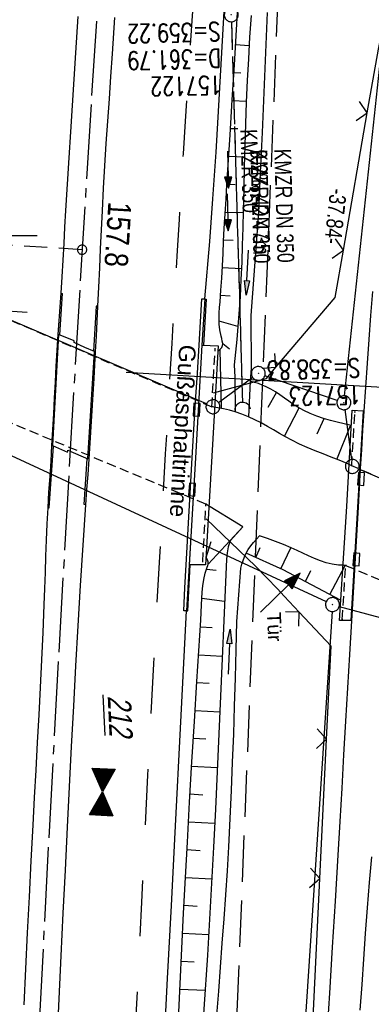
# Model space of a CAD drawing. Extents: x 510579 to 511204, y 466954 to 468018.
# Tile 40 of 48: x 511003 to 511041, y 467617 to 467723. Entities that reach past the tile are written whole.
import ezdxf

# ---------------------------------------------------------------- set-up
doc = ezdxf.new("R2010")
doc.units = 0
doc.header["$LTSCALE"] = 10
doc.header["$MEASUREMENT"] = 0
for name, pattern in [('ACHSE', [5.5, 4, -0.5, 0.5, -0.5]), ('AUSGEZOGEN', [0]), ('LT00', [0]), ('LT02', [0.4, 0.2, -0.2]), ('LT05', [0.7, 0.5, -0.2]), ('LT12', [0.4, 0.3, -0.1]), ('LT17', [0.15, 0.1, -0.05]), ('STRICHLINIE2', [0.375, 0.25, -0.125])]:
    doc.linetypes.add(name, pattern=pattern)
doc.layers.get('0').update_dxf_attribs({"linetype": 'LT00'})
for name, color, linetype in [('--EK_FBR', 1, 'LT00'), ('--EK_Halt-Pfeil', 4, 'LT00'), ('--EK_Haltung', 7, 'STRICHLINIE2'), ('--EK_Haltung-Text', 140, 'LT00'), ('--EK_Schacht-Text', 5, 'LT00'), ('--EK_ST-93-1', 30, 'LT17'), ('--EL_DFK_AB_L', 21, 'LT00'), ('--EL_DFK_AB_P', 7, 'LT00'), ('--EL_Halt-Pfeil', 4, 'LT00'), ('--EL_Haltung', 182, 'STRICHLINIE2'), ('--EL_Haltung-Text', 182, 'LT00'), ('-AX-093', 35, 'ACHSE'), ('-GRA-20O', 20, 'LT00'), ('-GRA-20W', 20, 'LT00'), ('-HTP-20O', 11, 'LT00'), ('-ST-93-1', 250, 'LT00'), ('ABSTAND', 8, 'LT00'), ('DFK_AB_FLNR', 7, 'Continuous'), ('DFK_AB_L', 21, 'LT00'), ('DFK_AB_P', 7, 'LT00'), ('DFK_GZPKT', 250, 'LT00'), ('DFK_KATASTER', 250, 'LT00'), ('DL', 182, 'LT12'), ('DL_PFEIL', 201, 'LT00'), ('DL_TEXT', 182, 'LT00'), ('LSG', 61, 'LT05'), ('PFEIL', 140, 'AUSGEZOGEN'), ('RINNE_TEXT', 11, 'Continuous'), ('TOR_TEXT_A', 11, 'Continuous'), ('V100_AFBR_BAB', 250, 'LT00'), ('V100_BOESCH', 250, 'LT00'), ('V100_BOSCHUNG', 250, 'LT00'), ('V100_BR_KAPPE', 30, 'LT00'), ('V100_BR_WID', 30, 'LT17'), ('V100_GRABEN', 250, 'LT00'), ('V100_H_BORD', 8, 'LT00'), ('V100_KA_PRUF', 182, 'LT00'), ('V100_LG_MARK', 250, 'LT02'), ('V100_RASTER', 250, 'LT00'), ('V100_RINNE', 182, 'LT00'), ('V100_SINKK', 182, 'LT00'), ('V100_TOR', 10, 'LT00'), ('V100_UK_DURCH', 182, 'LT00'), ('V100_ZAUN', 40, 'LT00')]:
    doc.layers.add(name, color=color, linetype=linetype)
doc.styles.add('Arial', font='ARIAL.TTF')
doc.styles.add('Beschrift', font='ARIAL.TTF')
doc.styles.add('Haltungsbeschriftung', font='ARIAL.TTF', dxfattribs={"width": 0.75})
doc.styles.add('schachtbeschriftung', font='romans.shx', dxfattribs={"width": 0.75, "height": 2})
doc.styles.get("Standard").update_dxf_attribs({"font": 'ARIAL.TTF'})

# ---------------------------------------------------------------- blocks, each defined once
blk = doc.blocks.new('SYMB7010')
at = {"color": 0, "linetype": 'ByBlock'}
for points in [[(-0.031408, 0.499213), (-0.093728, 0.49134), (-0.15457, 0.475719), (-0.212975, 0.452595), (-0.268021, 0.422333), (-0.31884, 0.385411), (-0.36463, 0.342411), (-0.40467, 0.29401), (-0.438329, 0.240973), (-0.465074, 0.184136), (-0.484486, 0.124395), (-0.496256, 0.062692), (-0.5002, 0)], [(-0.5002, 0), (-0.496256, -0.062692), (-0.484486, -0.124395), (-0.465075, -0.184136), (-0.438329, -0.240973), (-0.404671, -0.29401), (-0.36463, -0.342411), (-0.31884, -0.385411), (-0.268021, -0.422333), (-0.212975, -0.452595), (-0.154571, -0.475719), (-0.093728, -0.49134), (-0.031408, -0.499213), (0.031408, -0.499213)], [(0.5002, 0), (0.496256, 0.062692), (0.484485, 0.124395), (0.465074, 0.184136), (0.438329, 0.240973), (0.40467, 0.29401), (0.36463, 0.342411), (0.31884, 0.385411), (0.268021, 0.422333), (0.212975, 0.452595), (0.15457, 0.475719), (0.093728, 0.49134), (0.031408, 0.499213), (-0.031408, 0.499213)], [(0.031408, -0.499213), (0.093728, -0.491341), (0.15457, -0.475719), (0.212975, -0.452595), (0.268021, -0.422333), (0.31884, -0.385411), (0.36463, -0.342411), (0.404671, -0.294011), (0.438329, -0.240974), (0.465075, -0.184136), (0.484486, -0.124395), (0.496256, -0.062692), (0.500201, 0)]]:
    blk.add_lwpolyline(points, dxfattribs=at)
blk = doc.blocks.new('SYMB0003')
at = {"color": 0, "linetype": 'ByBlock'}
for p, q in [((-0.015712, 0), (0.010166, 0.012015)), ((0, -0.021257), (-0.015712, 0)), ((0.010166, 0.012015), (0, -0.021257))]:
    blk.add_line(p, q, dxfattribs=at)
for points in [[(-0.031395, 0.499013), (-0.093691, 0.491144), (-0.154509, 0.475528), (-0.21289, 0.452414), (-0.267913, 0.422164), (-0.318712, 0.385257), (-0.364484, 0.342274), (-0.404509, 0.293893), (-0.438154, 0.240877), (-0.464888, 0.184062), (-0.484292, 0.124345), (-0.496058, 0.062667), (-0.5, 0)], [(-0.5, 0), (-0.496058, -0.062667), (-0.484292, -0.124345), (-0.464888, -0.184062), (-0.438154, -0.240877), (-0.404509, -0.293893), (-0.364485, -0.342274), (-0.318712, -0.385257), (-0.267914, -0.422164), (-0.21289, -0.452414), (-0.154509, -0.475529), (-0.093691, -0.491144), (-0.031395, -0.499014), (0.031395, -0.499014)], [(0.5, 0), (0.496057, 0.062667), (0.484292, 0.124345), (0.464888, 0.184062), (0.438153, 0.240877), (0.404509, 0.293893), (0.364484, 0.342274), (0.318712, 0.385257), (0.267913, 0.422164), (0.21289, 0.452414), (0.154509, 0.475528), (0.093691, 0.491144), (0.031395, 0.499013), (-0.031395, 0.499013)], [(0.031395, -0.499014), (0.093691, -0.491144), (0.154509, -0.475529), (0.21289, -0.452414), (0.267914, -0.422164), (0.318712, -0.385257), (0.364485, -0.342274), (0.404509, -0.293893), (0.438154, -0.240877), (0.464889, -0.184062), (0.484292, -0.124345), (0.496058, -0.062667), (0.5, 0)]]:
    blk.add_lwpolyline(points, dxfattribs=at)
blk = doc.blocks.new('Pfreil3')
at = {"layer": 'PFEIL'}
blk.add_hatch(color=256, dxfattribs=at).paths.add_polyline_path([(-1.55, 0.27), (-1.55, -0.27), (0, 0)])
for p, q in [((-1.55, 0), (-4.83, 0)), ((-1.55, -0.27), (-1.55, 0.27)), ((-1.55, 0.27), (0, 0)), ((0, 0), (-1.55, -0.27))]:
    blk.add_line(p, q, dxfattribs=at)
blk = doc.blocks.new('SYMB0011')
at = {"color": 0, "linetype": 'ByBlock'}
for p, q in [((0.5, 0), (-0.5, 0)), ((0, 0.5), (0, -0.5))]:
    blk.add_line(p, q, dxfattribs=at)
blk = doc.blocks.new('SYMB0070')
at = {"color": 0, "linetype": 'ByBlock'}
for p, q in [((-0.5, 0), (0.2, 0)), ((0.5, 0), (0.2, 0.1)), ((0.2, 0.1), (0.2, 0)), ((0.468, 0), (0.21, 0.086)), ((0.21, 0.086), (0.21, -0.086)), ((0.21, -0.086), (0.468, 0)), ((0.22, -0.072), (0.437, 0)), ((0.23, -0.058), (0.405, 0)), ((0.24, -0.045), (0.374, 0)), ((0.342, 0), (0.25, 0.031)), ((0.25, 0.031), (0.25, -0.031)), ((0.25, -0.031), (0.342, 0)), ((0.26, -0.017), (0.31, 0)), ((0.27, -0.003), (0.279, 0))]:
    blk.add_line(p, q, dxfattribs=at)
for points in [[(0.2, 0), (0.2, -0.1), (0.5, 0)], [(0.437, 0), (0.22, 0.072), (0.22, -0.072)], [(0.405, 0), (0.23, 0.058), (0.23, -0.058)], [(0.374, 0), (0.24, 0.045), (0.24, -0.045)], [(0.31, 0), (0.26, 0.017), (0.26, -0.017)], [(0.279, 0), (0.27, 0.003), (0.27, -0.003)]]:
    blk.add_lwpolyline(points, dxfattribs=at)
blk = doc.blocks.new('SYMB0024')
at = {"color": 0, "linetype": 'ByBlock'}
for p, q in [((-0.5, 0.5), (0, 0)), ((0, 0), (0.5, 0.5))]:
    blk.add_line(p, q, dxfattribs=at)
blk = doc.blocks.new('SYMB0652')
at = {"color": 0, "linetype": 'ByBlock'}
blk.add_lwpolyline([(-0.15, -0.075), (0.15, -0.075), (0.15, 0.075), (-0.15, 0.075), (-0.15, -0.075)], dxfattribs=at)
blk = doc.blocks.new('SYMB1107')
at = {"color": 0, "linetype": 'ByBlock'}
for points in [[(-0.2, 0), (-0.196157, 0.039018), (-0.184776, 0.076537), (-0.166294, 0.111114), (-0.141421, 0.141421), (-0.111114, 0.166294), (-0.076537, 0.184776), (-0.039018, 0.196157), (0, 0.2)], [(0, 0.2), (0.039018, 0.196157), (0.076537, 0.184776), (0.111114, 0.166294), (0.141421, 0.141421), (0.166294, 0.111114), (0.184776, 0.076537), (0.196157, 0.039018), (0.2, 0)]]:
    blk.add_lwpolyline(points, dxfattribs=at)
blk = doc.blocks.new('SYMB0072')
at = {"color": 0, "linetype": 'ByBlock'}
for p, q in [((-0.5, -0.25), (-0.5, 0.25)), ((-0.5, 0.25), (0, 0)), ((-0.5, -0.25), (-0.5, 0.25)), ((-0.48, -0.24), (-0.48, 0.24)), ((-0.46, -0.23), (-0.46, 0.23)), ((-0.44, -0.22), (-0.44, 0.22)), ((0.44, -0.22), (0.44, 0.22)), ((0.46, -0.23), (0.46, 0.23)), ((0.48, -0.24), (0.48, 0.24)), ((0.5, -0.25), (0.5, 0.25)), ((0, 0), (-0.5, -0.25)), ((-0.42, -0.21), (-0.42, 0.21)), ((-0.4, -0.2), (-0.4, 0.2)), ((-0.38, -0.19), (-0.38, 0.19)), ((-0.36, -0.18), (-0.36, 0.18)), ((-0.34, -0.17), (-0.34, 0.17)), ((-0.32, -0.16), (-0.32, 0.16)), ((-0.3, -0.15), (-0.3, 0.15)), ((-0.28, -0.14), (-0.28, 0.14)), ((-0.26, -0.13), (-0.26, 0.13)), ((-0.24, -0.12), (-0.24, 0.12)), ((-0.22, -0.11), (-0.22, 0.11)), ((-0.2, -0.1), (-0.2, 0.1)), ((-0.18, -0.09), (-0.18, 0.09)), ((-0.16, -0.08), (-0.16, 0.08)), ((-0.14, -0.07), (-0.14, 0.07)), ((-0.12, -0.06), (-0.12, 0.06)), ((-0.1, -0.05), (-0.1, 0.05)), ((-0.08, -0.04), (-0.08, 0.04)), ((-0.06, -0.03), (-0.06, 0.03)), ((-0.04, -0.02), (-0.04, 0.02)), ((-0.02, -0.01), (-0.02, 0.01)), ((0.02, -0.01), (0.02, 0.01)), ((0.04, -0.02), (0.04, 0.02)), ((0.06, -0.03), (0.06, 0.03)), ((0.08, -0.04), (0.08, 0.04)), ((0.1, -0.05), (0.1, 0.05)), ((0.12, -0.06), (0.12, 0.06)), ((0.14, -0.07), (0.14, 0.07)), ((0.16, -0.08), (0.16, 0.08)), ((0.18, -0.09), (0.18, 0.09)), ((0.2, -0.1), (0.2, 0.1)), ((0.22, -0.11), (0.22, 0.11)), ((0.24, -0.12), (0.24, 0.12)), ((0.26, -0.13), (0.26, 0.13)), ((0.28, -0.14), (0.28, 0.14)), ((0.3, -0.15), (0.3, 0.15)), ((0.32, -0.16), (0.32, 0.16)), ((0.34, -0.17), (0.34, 0.17)), ((0.36, -0.18), (0.36, 0.18)), ((0.38, -0.19), (0.38, 0.19)), ((0.4, -0.2), (0.4, 0.2)), ((0.42, -0.21), (0.42, 0.21))]:
    blk.add_line(p, q, dxfattribs=at)
blk.add_lwpolyline([(0, 0), (0.5, 0.25), (0.5, -0.25), (0, 0)], dxfattribs=at)
blk = doc.blocks.new('SYMB2')
at = {"color": 0, "linetype": 'ByBlock', "flags": 128}
for points in [[(-0.031395, 0.499013), (-0.093691, 0.491144), (-0.154509, 0.475528), (-0.21289, 0.452414), (-0.267913, 0.422164), (-0.318712, 0.385257), (-0.364484, 0.342274), (-0.404509, 0.293893), (-0.438154, 0.240877), (-0.464888, 0.184062), (-0.484292, 0.124345), (-0.496058, 0.062667), (-0.5, 0)], [(-0.5, 0), (-0.496058, -0.062667), (-0.484292, -0.124345), (-0.464888, -0.184062), (-0.438154, -0.240877), (-0.404509, -0.293893), (-0.364485, -0.342274), (-0.318712, -0.385257), (-0.267914, -0.422164), (-0.21289, -0.452414), (-0.154509, -0.475529), (-0.093691, -0.491144), (-0.031395, -0.499014), (0.031395, -0.499014)], [(0.5, 0), (0.496057, 0.062667), (0.484292, 0.124345), (0.464888, 0.184062), (0.438153, 0.240877), (0.404509, 0.293893), (0.364484, 0.342274), (0.318712, 0.385257), (0.267913, 0.422164), (0.21289, 0.452414), (0.154509, 0.475528), (0.093691, 0.491144), (0.031395, 0.499013), (-0.031395, 0.499013)], [(0.031395, -0.499014), (0.093691, -0.491144), (0.154509, -0.475529), (0.21289, -0.452414), (0.267914, -0.422164), (0.318712, -0.385257), (0.364485, -0.342274), (0.404509, -0.293893), (0.438154, -0.240877), (0.464889, -0.184062), (0.484292, -0.124345), (0.496058, -0.062667), (0.5, 0)]]:
    blk.add_lwpolyline(points, dxfattribs=at)

msp = doc.modelspace()

# ---------------------------------------------------------------- linework, layer by layer
at = {"layer": '--EK_FBR'}
for points in [[(511023.03, 467693.23), (511023.21, 467695.29), (511023.38, 467697.35), (511023.55, 467699.4), (511023.71, 467701.46), (511023.89, 467703.98), (511024.06, 467706.49), (511024.22, 467709.01), (511024.37, 467711.53), (511024.52, 467714.05), (511024.66, 467716.57), (511024.8, 467719.09), (511025.01, 467722.91), (511025.23, 467726.74)], [(511003.59, 467617.3), (511003.77, 467621.17), (511003.96, 467625.04), (511004.15, 467628.9), (511004.35, 467632.77), (511004.55, 467636.63), (511004.71, 467639.59), (511004.87, 467642.55), (511005.03, 467645.52), (511005.19, 467648.48), (511005.34, 467651.44), (511005.49, 467654.4), (511005.62, 467657.36), (511005.74, 467660.32), (511005.81, 467662.07), (511005.87, 467663.81), (511005.93, 467665.55), (511006, 467667.29), (511006.08, 467669.03), (511006.17, 467670.77), (511006.26, 467672.44), (511006.37, 467674.12), (511006.48, 467675.79), (511006.58, 467677.46), (511006.68, 467679.17), (511006.77, 467680.88), (511006.86, 467682.59), (511006.95, 467684.3), (511007.04, 467686), (511007.14, 467687.71), (511007.25, 467689.42), (511007.35, 467690.89), (511007.45, 467692.37), (511007.56, 467693.84), (511007.67, 467695.62), (511007.78, 467697.4), (511007.88, 467699.18), (511007.97, 467700.96), (511008.07, 467702.74), (511008.24, 467705.57), (511008.42, 467708.4), (511008.6, 467711.22), (511008.78, 467714.05), (511008.97, 467716.88), (511009.16, 467719.71), (511009.41, 467723.62)], [(511013.31, 467723.5), (511013.05, 467719.58), (511012.88, 467717.17), (511012.72, 467714.77), (511012.55, 467712.36), (511012.39, 467709.95), (511012.24, 467707.54), (511012.09, 467705.13), (511011.96, 467702.72), (511011.86, 467700.67), (511011.77, 467698.62), (511011.68, 467696.56), (511011.59, 467694.51), (511011.49, 467692.46), (511011.41, 467690.83), (511011.32, 467689.21), (511011.23, 467687.58), (511011.07, 467684.68), (511010.9, 467681.79), (511010.72, 467678.89), (511010.53, 467675.99), (511010.42, 467674.35), (511010.31, 467672.72), (511010.2, 467671.08), (511009.91, 467666.75), (511009.63, 467662.42), (511009.37, 467658.08), (511009.12, 467653.75), (511008.88, 467649.42), (511008.65, 467645.08), (511008.43, 467640.74), (511008.21, 467636.41), (511007.99, 467631.79), (511007.76, 467627.17), (511007.55, 467622.56), (511007.33, 467617.94), (511007.11, 467613.33)], [(511017.46, 467589.12), (511017.68, 467593.75), (511017.9, 467598.39), (511018.13, 467603.02), (511018.37, 467607.66), (511018.6, 467612.29), (511019.01, 467620.14), (511019.42, 467627.98), (511019.83, 467635.83), (511020.44, 467647.75), (511021.06, 467659.66)]]:
    msp.add_lwpolyline(points, dxfattribs=at)
at = {"layer": '--EK_Haltung'}
msp.add_line((511025.88, 467723.04), (511027.07, 467682.09), dxfattribs=at)
at = {"layer": '--EK_ST-93-1', "ltscale": 2.5}
msp.add_line((511009.82, 467698.52), (510969.9, 467700.96), dxfattribs=at)
at = {"layer": '--EL_DFK_AB_L'}
for p, q in [((511038.05, 467682.81), (511041.9, 467718.94)), ((511023.2, 467681.93), (510990.62, 467695.89)), ((510980.94, 467686.25), (511036.07, 467660.67)), ((511028.17, 467684.77), (511024.49, 467682.07)), ((511037.26, 467682.3), (511029.48, 467684.97)), ((511036.7, 467659.6), (511022.85, 467449.2))]:
    msp.add_line(p, q, dxfattribs=at)
at = {"layer": '--EL_Haltung'}
msp.add_line((511025.88, 467723.04), (511027.07, 467682.09), dxfattribs=at)
at = {"layer": '-AX-093', "ltscale": 0.2}
msp.add_lwpolyline([(511023.71, 467898.74), (511023.33, 467893.69), (511021.83, 467873.74), (511020.36, 467853.8), (511018.9, 467833.85), (511017.47, 467813.9), (511016.07, 467793.95), (511014.69, 467774), (511013.35, 467754.04), (511012.05, 467734.09), (511010.78, 467714.13), (511009.56, 467694.16), (511008.38, 467674.2), (511007.26, 467654.23), (511006.18, 467634.26), (511005.16, 467614.29)], dxfattribs=at)
at = {"layer": '-GRA-20O'}
msp.add_line((511014.55, 467685.36), (511080.65, 467681.45), dxfattribs=at)
at = {"layer": '-GRA-20W'}
msp.add_line((511003.91, 467691.78), (510975.22, 467693.49), dxfattribs=at)
at = {"layer": 'DFK_AB_L'}
for p, q in [((511038.05, 467682.81), (511041.9, 467718.94)), ((511023.2, 467681.93), (510990.62, 467695.89)), ((510980.94, 467686.25), (511036.07, 467660.67)), ((511028.17, 467684.77), (511024.49, 467682.07)), ((511037.26, 467682.3), (511029.48, 467684.97)), ((511036.7, 467659.6), (511022.85, 467449.2))]:
    msp.add_line(p, q, dxfattribs=at)
at = {"layer": 'DFK_KATASTER'}
for p, q in [((511038.07, 467681.32), (511038.78, 467675.95)), ((511044.43, 467672.85), (511039.57, 467674.92)), ((511037.47, 467660.16), (511048.1, 467657.29))]:
    msp.add_line(p, q, dxfattribs=at)
at = {"layer": 'DL'}
msp.add_line((511025.88, 467723.04), (511027.07, 467682.09), dxfattribs=at)
at = {"layer": 'LSG', "flags": 128}
msp.add_lwpolyline([(511028.44, 466972.99), (511028.34, 466978.08), (511018.87, 467147.48), (511017.13, 467385.28), (511031.01, 467728.06), (511042.32, 467899.59)], dxfattribs=at)
at = {"layer": 'V100_AFBR_BAB'}
for points in [[(511023.03, 467693.23), (511023.21, 467695.29), (511023.38, 467697.35), (511023.55, 467699.4), (511023.71, 467701.46), (511023.89, 467703.98), (511024.06, 467706.49), (511024.22, 467709.01), (511024.37, 467711.53), (511024.52, 467714.05), (511024.66, 467716.57), (511024.8, 467719.09), (511025.01, 467722.91), (511025.23, 467726.74)], [(511003.59, 467617.3), (511003.77, 467621.17), (511003.96, 467625.04), (511004.15, 467628.9), (511004.35, 467632.77), (511004.55, 467636.63), (511004.71, 467639.59), (511004.87, 467642.55), (511005.03, 467645.52), (511005.19, 467648.48), (511005.34, 467651.44), (511005.49, 467654.4), (511005.62, 467657.36), (511005.74, 467660.32), (511005.81, 467662.07), (511005.87, 467663.81), (511005.93, 467665.55), (511006, 467667.29), (511006.08, 467669.03), (511006.17, 467670.77), (511006.26, 467672.44), (511006.37, 467674.12), (511006.48, 467675.79), (511006.58, 467677.46), (511006.68, 467679.17), (511006.77, 467680.88), (511006.86, 467682.59), (511006.95, 467684.3), (511007.04, 467686), (511007.14, 467687.71), (511007.25, 467689.42), (511007.35, 467690.89), (511007.45, 467692.37), (511007.56, 467693.84), (511007.67, 467695.62), (511007.78, 467697.4), (511007.88, 467699.18), (511007.97, 467700.96), (511008.07, 467702.74), (511008.24, 467705.57), (511008.42, 467708.4), (511008.6, 467711.22), (511008.78, 467714.05), (511008.97, 467716.88), (511009.16, 467719.71), (511009.41, 467723.62)], [(511013.31, 467723.5), (511013.05, 467719.58), (511012.88, 467717.17), (511012.72, 467714.77), (511012.55, 467712.36), (511012.39, 467709.95), (511012.24, 467707.54), (511012.09, 467705.13), (511011.96, 467702.72), (511011.86, 467700.67), (511011.77, 467698.62), (511011.68, 467696.56), (511011.59, 467694.51), (511011.49, 467692.46), (511011.41, 467690.83), (511011.32, 467689.21), (511011.23, 467687.58), (511011.07, 467684.68), (511010.9, 467681.79), (511010.72, 467678.89), (511010.53, 467675.99), (511010.42, 467674.35), (511010.31, 467672.72), (511010.2, 467671.08), (511009.91, 467666.75), (511009.63, 467662.42), (511009.37, 467658.08), (511009.12, 467653.75), (511008.88, 467649.42), (511008.65, 467645.08), (511008.43, 467640.74), (511008.21, 467636.41), (511007.99, 467631.79), (511007.76, 467627.17), (511007.55, 467622.56), (511007.33, 467617.94), (511007.11, 467613.33)], [(511041.06, 467694.02), (511040.85, 467691.45), (511040.65, 467688.88), (511040.46, 467686.31), (511040.28, 467683.74), (511040.11, 467681.17), (511039.98, 467679.11), (511039.86, 467677.04), (511039.74, 467674.98), (511039.63, 467672.91), (511039.51, 467670.84), (511039.37, 467668.39), (511039.22, 467665.94), (511039.07, 467663.49), (511038.92, 467661.04), (511038.78, 467658.59), (511038.56, 467654.99), (511038.35, 467651.39), (511038.15, 467647.8), (511037.94, 467644.2), (511037.74, 467640.6), (511037.53, 467637.01), (511037.32, 467633.41), (511037.03, 467628.46), (511036.72, 467623.51), (511036.41, 467618.55), (511036.1, 467613.6)], [(511017.46, 467589.12), (511017.68, 467593.75), (511017.9, 467598.39), (511018.13, 467603.02), (511018.37, 467607.66), (511018.6, 467612.29), (511019.01, 467620.14), (511019.42, 467627.98), (511019.83, 467635.83), (511020.44, 467647.75), (511021.06, 467659.66)], [(511039.74, 467616.72), (511039.92, 467619.47), (511040.1, 467622.22), (511040.3, 467624.98), (511040.5, 467627.72), (511040.73, 467630.47), (511040.97, 467633.22)]]:
    msp.add_lwpolyline(points, dxfattribs=at)
at = {"layer": 'V100_BOESCH'}
for p, q in [((511038.81, 467675.29), (511038.33, 467675.51)), ((511027.1, 467668.71), (511023.13, 467671.15))]:
    msp.add_line(p, q, dxfattribs=at)
for points in [[(511024.41, 467687.66), (511024.58, 467687.77), (511024.73, 467687.88), (511024.84, 467688.02), (511024.92, 467688.22), (511024.94, 467688.45), (511024.9, 467688.7), (511024.84, 467688.97), (511024.77, 467689.24), (511024.64, 467689.89), (511024.57, 467690.52), (511024.55, 467691.13), (511024.57, 467691.72), (511024.6, 467692.31), (511024.65, 467692.9), (511024.75, 467694.18), (511024.83, 467695.48), (511024.91, 467696.8), (511024.98, 467698.13), (511025.04, 467699.46), (511025.11, 467700.79), (511025.2, 467702.38), (511025.3, 467703.97), (511025.4, 467705.55), (511025.5, 467707.13), (511025.74, 467710.88), (511025.97, 467714.64), (511026.2, 467718.4), (511026.42, 467722.16), (511026.63, 467725.93)], [(511038.76, 467679.6), (511038.01, 467679.78), (511037.26, 467679.96), (511036.52, 467680.16), (511035.78, 467680.37), (511035.06, 467680.62), (511034.36, 467680.89), (511033.68, 467681.21), (511033.02, 467681.57), (511032.53, 467681.89), (511032.05, 467682.22), (511031.58, 467682.56), (511031.1, 467682.9), (511030.62, 467683.23), (511030.12, 467683.53), (511029.61, 467683.79), (511029.2, 467683.96), (511028.78, 467684.12), (511028.35, 467684.25), (511027.91, 467684.38)], [(511038.33, 467675.51), (511037.9, 467675.69), (511037.46, 467675.87), (511036.61, 467676.21), (511035.75, 467676.55), (511034.89, 467676.89), (511034.04, 467677.25), (511033.2, 467677.62), (511032.37, 467678.03), (511031.7, 467678.38), (511031.05, 467678.76), (511030.39, 467679.14), (511029.74, 467679.52), (511029.08, 467679.89), (511028.41, 467680.24), (511027.72, 467680.56), (511027.01, 467680.85), (511026.29, 467681.09), (511025.67, 467681.26), (511025.04, 467681.4), (511024.41, 467681.52), (511023.77, 467681.63)], [(511038.16, 467664.57), (511037.77, 467664.58), (511037.38, 467664.6), (511036.72, 467664.69), (511036.07, 467664.85), (511035.44, 467665.06), (511034.81, 467665.3), (511034.18, 467665.58), (511033.56, 467665.87), (511032.94, 467666.16), (511032.32, 467666.45), (511031.46, 467666.81), (511030.61, 467667.14), (511029.75, 467667.45), (511028.89, 467667.75)], [(511020.18, 467615.73), (511020.37, 467619.54), (511020.55, 467623.35), (511020.74, 467627.16), (511020.94, 467630.98), (511021.14, 467634.79), (511021.38, 467639.11), (511021.63, 467643.44), (511021.89, 467647.76), (511022.17, 467652.08), (511022.28, 467653.73), (511022.39, 467655.38), (511022.49, 467657.02), (511022.58, 467658.67), (511022.67, 467660.33), (511022.7, 467661.01), (511022.74, 467661.69), (511022.81, 467662.37), (511022.91, 467663.05), (511023.06, 467663.72), (511023.28, 467664.37), (511023.34, 467664.54), (511023.38, 467664.71), (511023.37, 467664.94), (511023.29, 467665.18), (511023.17, 467665.41)], [(511037.59, 467660.83), (511031.43, 467664.09), (511027.46, 467665.87)]]:
    msp.add_lwpolyline(points, dxfattribs=at)
at = {"layer": 'V100_BOSCHUNG'}
for p, q in [((511027.77, 467720.46), (511026.33, 467720.55)), ((511026.88, 467717.51), (511026.15, 467717.54)), ((511027.49, 467714.48), (511025.97, 467714.54)), ((511026.58, 467711.51), (511025.78, 467711.54)), ((511027.29, 467708.49), (511025.59, 467708.54)), ((511026.28, 467705.49), (511025.4, 467705.54)), ((511027.13, 467702.5), (511025.21, 467702.54)), ((511026.05, 467699.52), (511025.05, 467699.55)), ((511026.95, 467696.48), (511024.9, 467696.57)), ((511025.76, 467693.53), (511024.71, 467693.59)), ((511026.58, 467690.25), (511024.55, 467690.83)), ((511025.66, 467687.81), (511024.94, 467688.41)), ((511024.63, 467687.8), (511024.78, 467681.45)), ((511029.83, 467681.57), (511030.71, 467683.17)), ((511031.59, 467678.45), (511033.15, 467681.5)), ((511035.1, 467678.73), (511035.85, 467680.35)), ((511037.21, 467675.97), (511038.7, 467679.62)), ((511023.38, 467664.71), (511027.1, 467668.71)), ((511023.17, 467665.41), (511023.71, 467667.13)), ((511028.49, 467665.41), (511028.97, 467666.48)), ((511031.2, 467664.19), (511032.28, 467666.46)), ((511023.2, 467664.15), (511024.23, 467664.06)), ((511033.83, 467662.82), (511034.43, 467664.02)), ((511036.46, 467661.43), (511038.12, 467664.57)), ((511022.7, 467661.04), (511025.15, 467660.7)), ((511022.54, 467657.94), (511023.79, 467657.87)), ((511022.36, 467654.96), (511024.9, 467654.8)), ((511022.16, 467651.96), (511023.47, 467651.88)), ((511021.97, 467648.97), (511024.64, 467648.8)), ((511021.78, 467645.97), (511023.14, 467645.89)), ((511021.6, 467642.97), (511024.36, 467642.82)), ((511021.42, 467639.98), (511022.82, 467639.9)), ((511021.26, 467636.98), (511024.07, 467636.82)), ((511021.09, 467633.99), (511022.51, 467633.91)), ((511020.94, 467630.99), (511023.76, 467630.83)), ((511020.78, 467628), (511022.19, 467627.92)), ((511020.63, 467624.99), (511023.42, 467624.85)), ((511020.48, 467621.99), (511021.86, 467621.92)), ((511020.34, 467618.98), (511023.05, 467618.87))]:
    msp.add_line(p, q, dxfattribs=at)
at = {"layer": 'V100_BR_KAPPE'}
for points in [[(511011.14, 467687.58), (511010.12, 467688.01), (511008.97, 467688.53), (511008.95, 467688.71), (511007.29, 467689.41), (511006.62, 467677.47), (511008.24, 467676.76), (511008.27, 467676.96), (511009.7, 467676.35), (511010.45, 467676.04), (511011.14, 467687.58)], [(511023.08, 467664.62), (511021.36, 467664.64), (511022.04, 467676.12), (511022.74, 467688.24), (511024.44, 467688.19), (511023.72, 467675.7), (511023.08, 467664.62)], [(511038.71, 467658.64), (511037.5, 467658.62), (511038.29, 467670.9), (511038.87, 467681.27), (511040.05, 467681.18), (511039.42, 467670.82), (511038.71, 467658.64)]]:
    msp.add_lwpolyline(points, dxfattribs=at)
at = {"layer": 'V100_BR_WID'}
for points in [[(510990.36, 467702.66), (510989.78, 467696.25), (511023.77, 467681.63), (511024.13, 467687.87)], [(511022.8, 467664.95), (511023.13, 467671.15), (510988.8, 467685.43), (510988.22, 467679.33)], [(511045.36, 467678.12), (511045.01, 467672.55), (511038.81, 467675.29), (511039.16, 467681.06)], [(511037.8, 467658.75), (511038.16, 467664.57), (511044.35, 467661.94), (511043.98, 467656.1)]]:
    msp.add_lwpolyline(points, dxfattribs=at)
at = {"layer": 'V100_GRABEN'}
for points in [[(511027.99, 467723.71), (511027.83, 467721.39), (511027.7, 467719.06), (511027.58, 467716.73), (511027.48, 467714.4), (511027.4, 467712.06), (511027.33, 467709.73), (511027.26, 467707.4), (511027.2, 467705.06), (511027.14, 467702.73), (511027.09, 467700.87), (511027.04, 467699.02), (511026.98, 467697.17), (511026.9, 467695.31), (511026.8, 467693.46), (511026.68, 467691.61), (511026.58, 467690.25), (511026.46, 467688.88), (511026.33, 467687.51), (511026.19, 467686.15), (511026.23, 467684.8), (511026.29, 467681.09)], [(511029.71, 467724.03), (511029.54, 467719.73), (511029.36, 467715.42), (511029.17, 467711.12), (511028.98, 467706.82), (511028.79, 467702.51), (511027.96, 467691.43), (511028.01, 467685.78), (511027.91, 467684.38), (511027.72, 467680.56)], [(511027.1, 467668.71), (511025.74, 467667.19), (511025.54, 467666.56), (511025.41, 467665.91), (511025.34, 467665.24), (511025.07, 467658.62), (511024.89, 467654.56), (511024.71, 467650.5), (511024.53, 467646.44), (511024.34, 467642.38), (511024.15, 467638.33), (511023.94, 467634.27), (511023.29, 467622.64), (511022.53, 467611.02)], [(511024.31, 467616.17), (511024.51, 467618.76), (511024.71, 467621.35), (511024.9, 467623.94), (511025.09, 467626.53), (511025.27, 467629.12), (511025.44, 467631.71), (511025.59, 467634.3), (511025.75, 467637.33), (511025.89, 467640.35), (511026.01, 467643.38), (511026.12, 467646.4), (511026.22, 467649.43), (511026.31, 467652.46), (511026.39, 467655.49), (511026.47, 467658.52), (511026.89, 467664.27), (511027.01, 467664.68), (511027.14, 467665.09), (511027.28, 467665.49), (511027.46, 467665.87), (511027.69, 467666.27), (511027.96, 467666.66), (511028.25, 467667.03), (511028.56, 467667.39), (511028.89, 467667.75)]]:
    msp.add_lwpolyline(points, dxfattribs=at)
at = {"layer": 'V100_H_BORD'}
for points in [[(511007.56, 467693.84), (511007.66, 467693.83), (511007.38, 467689.38)], [(511023.03, 467693.23), (511023.17, 467693.21), (511022.87, 467688.25)], [(511011.49, 467692.46), (511011.34, 467692.46), (511011.06, 467687.62)], [(511006.17, 467670.77), (511006.29, 467670.77), (511006.73, 467677.39)], [(511010.2, 467671.08), (511010.05, 467671.12), (511010.36, 467676.02)], [(511021.06, 467659.66), (511021.18, 467659.67), (511021.44, 467664.63)]]:
    msp.add_lwpolyline(points, dxfattribs=at)
at = {"layer": 'V100_LG_MARK', "ltscale": 3, "flags": 128}
msp.add_lwpolyline([(511008.66, 467312.8), (511008.65, 467318.79), (511008.64, 467324.77), (511008.63, 467330.76), (511008.63, 467336.4), (511008.63, 467342.05), (511008.63, 467347.7), (511008.64, 467353.34), (511008.64, 467358.72), (511008.65, 467364.1), (511008.67, 467369.48), (511008.69, 467374.85), (511008.71, 467380.23), (511008.74, 467385.05), (511008.78, 467389.87), (511008.82, 467394.69), (511008.86, 467399.51), (511008.91, 467404.25), (511008.95, 467408.99), (511009, 467413.74), (511009.06, 467418.48), (511009.12, 467423.22), (511009.2, 467428), (511009.28, 467432.78), (511009.37, 467437.56), (511009.46, 467442.34), (511009.56, 467447.12), (511009.65, 467451.78), (511009.75, 467456.44), (511009.85, 467461.1), (511009.96, 467465.76), (511010.07, 467470.42), (511010.22, 467476.32), (511010.38, 467482.21), (511010.54, 467488.11), (511010.72, 467494.01), (511010.96, 467501.92), (511011.21, 467509.82), (511011.48, 467517.73), (511011.69, 467523.88), (511011.91, 467530.04), (511012.14, 467536.19), (511012.37, 467542.35), (511012.56, 467547.1), (511012.75, 467551.86), (511012.95, 467556.62), (511013.15, 467561.37), (511013.35, 467566.13), (511013.55, 467570.76), (511013.75, 467575.39), (511013.95, 467580.02), (511014.15, 467584.66), (511014.36, 467589.29), (511014.55, 467593.23), (511014.74, 467597.17), (511014.93, 467601.11), (511015.12, 467605.05), (511015.31, 467608.99), (511015.5, 467612.93), (511015.68, 467616.78), (511015.87, 467620.63), (511016.05, 467624.48), (511016.23, 467628.33), (511016.41, 467632.18), (511016.6, 467636.03), (511016.9, 467642.01), (511017.21, 467647.99), (511017.53, 467653.97), (511017.86, 467659.95), (511018.17, 467665.48), (511018.48, 467671.01), (511018.8, 467676.55), (511019.14, 467682.49), (511019.49, 467688.44), (511019.68, 467691.77), (511019.88, 467695.11), (511020.08, 467698.45), (511020.28, 467701.79), (511020.5, 467705.3), (511020.72, 467708.82), (511020.94, 467712.34), (511021.17, 467715.85), (511021.4, 467719.37), (511021.71, 467724.18), (511022.02, 467728.99), (511022.33, 467733.8), (511022.65, 467738.61), (511022.96, 467743.43), (511023.36, 467749.39), (511023.77, 467755.35), (511024.17, 467761.31), (511024.58, 467767.27), (511025, 467773.23)], dxfattribs=at)
at = {"layer": 'V100_RASTER'}
msp.add_line((511005, 467700), (510995, 467700), dxfattribs=at)
at = {"layer": 'V100_RINNE'}
for points in [[(511021.06, 467659.66), (511020.75, 467659.69), (511020.88, 467662.16), (511021.01, 467664.62), (511021.33, 467670.39), (511021.66, 467676.15), (511021.85, 467679.18), (511022.03, 467682.2), (511022.22, 467685.23), (511022.4, 467688.26), (511022.55, 467690.75), (511022.71, 467693.24), (511023.03, 467693.23)], [(511023.03, 467693.23), (511022.71, 467688.25), (511022, 467676.13), (511021.32, 467664.59), (511021.06, 467659.66)]]:
    msp.add_lwpolyline(points, dxfattribs=at)
at = {"layer": 'V100_ZAUN'}
for p, q in [((511037.92, 467698.48), (511040.49, 467713.26)), ((511035.39, 467630.9), (511036.11, 467645.88)), ((511034.66, 467615.91), (511035.39, 467630.9))]:
    msp.add_line(p, q, dxfattribs=at)
for points in [[(511040.49, 467713.26), (511041.68, 467720.08), (511043.28, 467728)], [(511030.67, 467685.89), (511037.03, 467693.39), (511037.92, 467698.48)], [(511023.94, 467683.13), (511029.64, 467684.66), (511030.67, 467685.89)], [(511033.18, 467659.52), (511031.55, 467661.26), (511030.83, 467662.04), (511028.48, 467664.49), (511023.15, 467669.57)], [(511036.11, 467645.88), (511036.6, 467655.86), (511033.18, 467659.52)]]:
    msp.add_lwpolyline(points, dxfattribs=at)

# ---------------------------------------------------------------- block references
at = {"layer": '--EK_Halt-Pfeil', "xscale": 3.999999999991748, "yscale": 4, "zscale": 4, "rotation": 271.6571799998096}
msp.add_blockref('SYMB0070', (511025.47, 467702.54), dxfattribs=at)
at = {"layer": '--EL_DFK_AB_P', "xscale": 1.500000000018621, "yscale": 1.5, "zscale": 1.5, "rotation": 264.7377099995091}
for p in [(511028.77, 467685.21), (511023.89, 467681.63), (511037.97, 467682.06), (511036.75, 467660.35)]:
    msp.add_blockref('SYMB0003', p, dxfattribs=at)
at = {"layer": '--EL_Halt-Pfeil', "xscale": 3.999999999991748, "yscale": 4, "zscale": 4, "rotation": 271.6571799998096}
msp.add_blockref('SYMB0070', (511025.47, 467702.54), dxfattribs=at)
at = {"layer": '-HTP-20O', "xscale": 5.000000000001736, "yscale": 5, "zscale": 5, "rotation": 266.9413799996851}
msp.add_blockref('SYMB0072', (511012, 467640.2), dxfattribs=at)
at = {"layer": '-ST-93-1', "rotation": 274.1956499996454}
msp.add_blockref('SYMB2', (511009.82, 467698.52), dxfattribs=at)
at = {"layer": 'DFK_AB_P', "xscale": 1.500000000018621, "yscale": 1.5, "zscale": 1.5, "rotation": 264.7377099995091}
for p in [(511028.77, 467685.21), (511023.89, 467681.63), (511037.97, 467682.06), (511036.75, 467660.35)]:
    msp.add_blockref('SYMB0003', p, dxfattribs=at)
at = {"layer": 'DFK_GZPKT', "xscale": 1.500000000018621, "yscale": 1.5, "zscale": 1.5, "rotation": 264.7377099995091}
msp.add_blockref('SYMB7010', (511038.88, 467675.21), dxfattribs=at)
at = {"layer": 'DL_PFEIL', "xscale": 3.999999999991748, "yscale": 4, "zscale": 4, "rotation": 271.6571799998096}
msp.add_blockref('SYMB0070', (511025.5, 467707.13), dxfattribs=at)
at = {"layer": 'PFEIL'}
for p, rotation in [((511027.47, 467693.65), 267.1227807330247), ((511025.73, 467657.7), 87.42566859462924)]:
    msp.add_blockref('Pfreil3', p, dxfattribs=dict(at, rotation=rotation))
at = {"layer": 'V100_BR_WID', "xscale": 0.09999999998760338, "yscale": 0.09999999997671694, "zscale": 0.1, "rotation": 272.6154099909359}
for p in [(511024.13, 467687.87), (511023.77, 467681.63), (511039.16, 467681.06), (511038.81, 467675.29), (511023.13, 467671.15), (511022.8, 467664.95), (511038.16, 467664.57), (511037.8, 467658.75)]:
    msp.add_blockref('SYMB0011', p, dxfattribs=at)
at = {"layer": 'V100_KA_PRUF', "xscale": 1.499999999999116, "yscale": 1.5, "zscale": 1.5, "rotation": 272.6154099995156}
msp.add_blockref('SYMB0003', (511025.86, 467723.79), dxfattribs=at)
at = {"layer": 'V100_SINKK', "zscale": 4.5}
for p, xscale, yscale, rotation in [((511022.15, 467681.31), 4.499999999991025, 4.5, 266.6623223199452), ((511039.82, 467673.87), 4.500000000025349, 4.5, 266.305156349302), ((511021.65, 467672.72), 4.499999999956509, 4.499999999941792, 86.6088180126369), ((511039.32, 467665.21), 4.500000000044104, 4.5, 86.30515634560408)]:
    msp.add_blockref('SYMB0652', p, dxfattribs=dict(at, xscale=xscale, yscale=yscale, rotation=rotation))
at = {"layer": 'V100_TOR', "xscale": 5.999999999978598, "yscale": 6.00000000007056, "zscale": 6, "rotation": 44.61667529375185}
msp.add_blockref('SYMB0070', (511031.15, 467661.63), dxfattribs=at)
at = {"layer": 'V100_UK_DURCH', "xscale": 3.999999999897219, "yscale": 4.000000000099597, "zscale": 4, "rotation": 5}
msp.add_blockref('SYMB1107', (511027.09, 467681.34), dxfattribs=at)
at = {"layer": 'V100_ZAUN', "yscale": 2.099999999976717, "zscale": 2.1}
for p, xscale, rotation in [((511040.49, 467713.26), 2.099999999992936, 80.11619000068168), ((511037.92, 467698.48), 2.099999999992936, 80.11619000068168), ((511030.67, 467685.89), 2.100000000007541, 49.73010999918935), ((511033.18, 467659.52), 2.099999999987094, 133.0755900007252), ((511036.11, 467645.88), 2.100000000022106, 87.23259999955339), ((511035.39, 467630.9), 2.100000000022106, 87.23259999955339)]:
    msp.add_blockref('SYMB0024', p, dxfattribs=dict(at, xscale=xscale, rotation=rotation))

# ---------------------------------------------------------------- texts
at = {"layer": '--EK_Haltung-Text', "style": 'Haltungsbeschriftung', "width": 0.75}
for s, p in [('9.2‰ 42.47m', (511027.92, 467709.28)), ('KMZR DN 350', (511030.48, 467709.36))]:
    msp.add_text(s, height=1.8, rotation=-88.3428, dxfattribs=at).set_placement(p)
at = {"layer": '--EK_Schacht-Text', "style": 'schachtbeschriftung', "width": 0.75}
for s, p in [('S=359.22', (511024.66, 467723.01)), ('D=361.79', (511024.74, 467720.13)), ('157122', (511024.83, 467717.26)), ('S=358.83', (511039.69, 467686.83)), ('157123', (511039.77, 467683.95))]:
    msp.add_text(s, height=2, rotation=-178.3428, dxfattribs=at).set_placement(p)
at = {"layer": '--EL_Haltung-Text', "style": 'Haltungsbeschriftung', "width": 0.75}
msp.add_text('KMZR DN 350', height=1.8, rotation=-88.3428, dxfattribs=at).set_placement((511027.92, 467709.28))
at = {"layer": '-ST-93-1', "style": 'Beschrift', "width": 0.8}
msp.add_text('  157.8', height=2.5, rotation=-93.4677, dxfattribs=at).set_placement((511012.74, 467705.27))
at = {"layer": 'ABSTAND', "width": 0.75}
msp.add_text(' -37.84-', height=1.8, rotation=-96.0842, dxfattribs=at).set_placement((511036.56, 467705.69))
at = {"layer": 'DFK_AB_FLNR', "oblique": 13.754, "width": 0.75}
msp.add_text('%%U212', height=2.5, rotation=272.6154, dxfattribs=at).set_placement((511012.57, 467650.53))
at = {"layer": 'DL_TEXT', "style": 'Haltungsbeschriftung', "width": 0.75}
msp.add_text('KMZR 350', height=1.8, rotation=-88.3428, dxfattribs=at).set_placement((511026.84, 467711.47))
at = {"layer": 'RINNE_TEXT', "insert": (511019.73, 467688.38), "char_height": 1.8, "attachment_point": 7, "rotation": 266.8314, "style": 'Arial'}
msp.add_mtext('Gußasphaltrinne', dxfattribs=at)
at = {"layer": 'TOR_TEXT_A', "insert": (511029.67, 467659.49), "char_height": 1.5, "attachment_point": 7, "rotation": 272.6154, "style": 'Beschrift'}
msp.add_mtext('Tür', dxfattribs=at)

doc.saveas('drawing.dxf')
